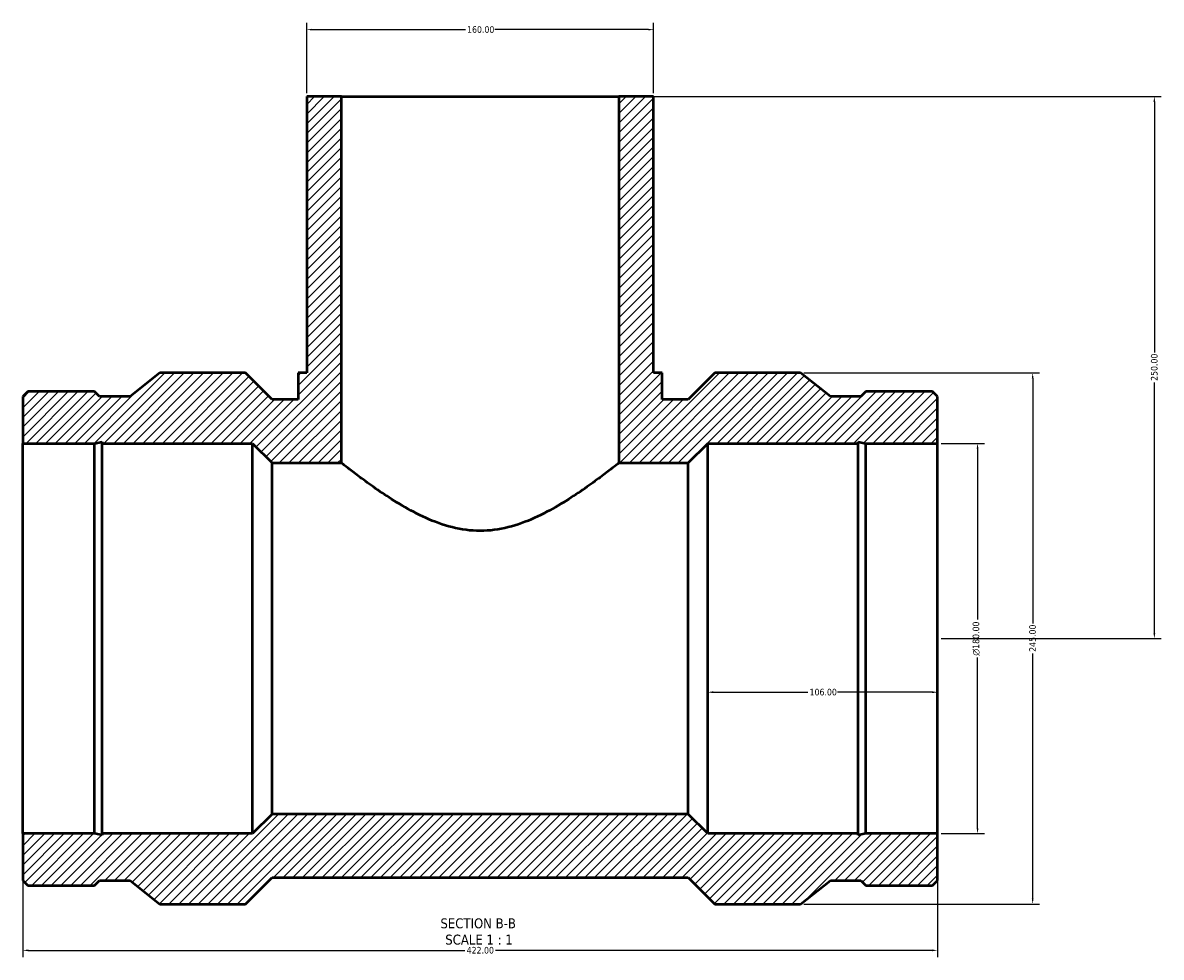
# Model space of a CAD drawing. Header units: millimetres. Extents: x -211 to 1382, y -263 to 1416.
# Tile 6 of 7: x 304 to 829, y 985 to 1416. Entities that reach past the tile are written whole.
import ezdxf

# ---------------------------------------------------------------- set-up
doc = ezdxf.new("R2010")
doc.units = ezdxf.units.MM
for name, color, linetype, lineweight in [('Dimension (ANSI)', 7, 'Continuous', 25), ('Hatch (ANSI)', 7, 'Continuous', 18), ('Symbol (ANSI)', 7, 'Continuous', 25), ('Visible (ANSI)', 7, 'Continuous', 50)]:
    doc.layers.add(name, color=color, linetype=linetype, lineweight=lineweight)
doc.styles.add('Label Text (ANSI)', font='tahoma.ttf')
doc.styles.add('Note Text (ANSI)', font='tahoma.ttf')
doc.dimstyles.new('Default - mm (ANSI)', dxfattribs={"dimtxt": 3.048, "dimasz": 2.5, "dimexe": 3.175, "dimexo": 1.6002, "dimgap": 0.8, "dimtad": 0, "dimtoh": 1, "dimrnd": 1e-08, "dimzin": 4, "dimdsep": 46, "dimtxsty": 'Note Text (ANSI)', "dimcen": 0.09, "dimdle": 10, "dimclrd": 256, "dimclre": 256, "dimclrt": 256, "dimadec": 1, "dimazin": 1, "dimtfac": 1, "dimtofl": 0, "dimtmove": 0, "dimatfit": 3, "dimfxl": 1, "dimtolj": 1, "dimtzin": 4, "dimlwd": -1, "dimlwe": -1, "dimarcsym": 0})

# ---------------------------------------------------------------- blocks, each defined once
blk = doc.blocks.new('*D7')
at = {"layer": 'Defpoints', "color": 0, "transparency": 16777216}
for p in [(726.03, 1221.56), (726.03, 1041.56), (744.48, 1041.56)]:
    blk.add_point(p, dxfattribs=at)
at = {"layer": 'Dimension (ANSI)', "transparency": 16777216}
for p, q in [((727.63, 1221.56), (747.65, 1221.56)), ((744.48, 1219.06), (744.48, 1140.28)), ((744.48, 1044.06), (744.48, 1122.84)), ((727.63, 1041.56), (747.65, 1041.56))]:
    blk.add_line(p, q, dxfattribs=at)
for points in [[(744.06, 1219.06), (744.9, 1219.06), (744.48, 1221.56)], [(744.06, 1044.06), (744.9, 1044.06), (744.48, 1041.56)]]:
    blk.add_solid(points, dxfattribs=at)
at = {"layer": 'Dimension (ANSI)', "transparency": 16777216, "insert": (742.19, 1123.64), "char_height": 3.048, "attachment_point": 1, "rotation": 90, "style": 'Note Text (ANSI)'}
blk.add_mtext('\\A1;\\fAIGDT|b0|i0;\\H3.0480;\\ln\\fTahoma|b0|i0;\\H3.0480;180.00', dxfattribs=at)
blk = doc.blocks.new('*D8')
at = {"layer": 'Defpoints', "color": 0, "transparency": 16777216}
for p in [(662.73, 1254.06), (662.73, 1009.06), (769.9, 1009.06)]:
    blk.add_point(p, dxfattribs=at)
at = {"layer": 'Dimension (ANSI)', "transparency": 16777216}
for p, q in [((664.33, 1254.06), (773.07, 1254.06)), ((769.9, 1251.56), (769.9, 1138.52)), ((769.9, 1011.56), (769.9, 1124.6)), ((664.33, 1009.06), (773.07, 1009.06))]:
    blk.add_line(p, q, dxfattribs=at)
for points in [[(769.48, 1251.56), (770.31, 1251.56), (769.9, 1254.06)], [(769.48, 1011.56), (770.31, 1011.56), (769.9, 1009.06)]]:
    blk.add_solid(points, dxfattribs=at)
at = {"layer": 'Dimension (ANSI)', "transparency": 16777216, "insert": (768.31, 1125.4), "char_height": 3.048, "attachment_point": 1, "rotation": 90, "style": 'Note Text (ANSI)'}
blk.add_mtext('\\A1;245.00', dxfattribs=at)
blk = doc.blocks.new('*D9')
at = {"layer": 'Defpoints', "color": 0, "transparency": 16777216}
for p in [(620.03, 1131.56), (726.03, 1131.56), (620.03, 1106.78)]:
    blk.add_point(p, dxfattribs=at)
at = {"layer": 'Dimension (ANSI)', "transparency": 16777216}
for p, q in [((622.53, 1106.78), (666.19, 1106.78)), ((723.53, 1106.78), (679.87, 1106.78))]:
    blk.add_line(p, q, dxfattribs=at)
for points in [[(622.53, 1107.19), (622.53, 1106.36), (620.03, 1106.78)], [(723.53, 1107.19), (723.53, 1106.36), (726.03, 1106.78)]]:
    blk.add_solid(points, dxfattribs=at)
at = {"layer": 'Dimension (ANSI)', "transparency": 16777216, "insert": (666.99, 1108.36), "char_height": 3.048, "attachment_point": 1, "style": 'Note Text (ANSI)'}
blk.add_mtext('\\A1;106.00', dxfattribs=at)
blk = doc.blocks.new('*D10')
at = {"layer": 'Defpoints', "color": 0, "transparency": 16777216}
for p in [(304.03, 1041.56), (726.03, 1041.56), (726.03, 987.7)]:
    blk.add_point(p, dxfattribs=at)
at = {"layer": 'Dimension (ANSI)', "transparency": 16777216}
for p, q in [((304.03, 1039.96), (304.03, 984.52)), ((726.03, 1039.96), (726.03, 984.52)), ((306.53, 987.7), (508, 987.7)), ((723.53, 987.7), (522.06, 987.7))]:
    blk.add_line(p, q, dxfattribs=at)
for points in [[(306.53, 988.11), (306.53, 987.28), (304.03, 987.7)], [(723.53, 988.11), (723.53, 987.28), (726.03, 987.7)]]:
    blk.add_solid(points, dxfattribs=at)
at = {"layer": 'Dimension (ANSI)', "transparency": 16777216, "insert": (508.8, 989.28), "char_height": 3.048, "attachment_point": 1, "style": 'Note Text (ANSI)'}
blk.add_mtext('\\A1;422.00', dxfattribs=at)
blk = doc.blocks.new('*D11')
at = {"layer": 'Defpoints', "color": 0, "transparency": 16777216}
for p in [(579.03, 1381.56), (826.03, 1381.56), (726.03, 1131.56)]:
    blk.add_point(p, dxfattribs=at)
at = {"layer": 'Dimension (ANSI)', "transparency": 16777216}
for p, q in [((580.63, 1381.56), (829.21, 1381.56)), ((826.03, 1379.06), (826.03, 1263.52)), ((826.03, 1134.06), (826.03, 1249.6)), ((727.63, 1131.56), (829.21, 1131.56))]:
    blk.add_line(p, q, dxfattribs=at)
for points in [[(825.61, 1379.06), (826.45, 1379.06), (826.03, 1381.56)], [(825.61, 1134.06), (826.45, 1134.06), (826.03, 1131.56)]]:
    blk.add_solid(points, dxfattribs=at)
at = {"layer": 'Dimension (ANSI)', "transparency": 16777216, "insert": (824.44, 1250.4), "char_height": 3.048, "attachment_point": 1, "rotation": 90, "style": 'Note Text (ANSI)'}
blk.add_mtext('\\A1;250.00', dxfattribs=at)
blk = doc.blocks.new('*D12')
at = {"layer": 'Defpoints', "color": 0, "transparency": 16777216}
for p in [(435.03, 1412.43), (435.03, 1381.56), (595.03, 1381.56)]:
    blk.add_point(p, dxfattribs=at)
at = {"layer": 'Dimension (ANSI)', "transparency": 16777216}
for p, q in [((435.03, 1383.16), (435.03, 1415.61)), ((595.03, 1383.16), (595.03, 1415.61)), ((437.53, 1412.43), (508.19, 1412.43)), ((592.53, 1412.43), (521.87, 1412.43))]:
    blk.add_line(p, q, dxfattribs=at)
for points in [[(437.53, 1412.85), (437.53, 1412.02), (435.03, 1412.43)], [(592.53, 1412.85), (592.53, 1412.02), (595.03, 1412.43)]]:
    blk.add_solid(points, dxfattribs=at)
at = {"layer": 'Dimension (ANSI)', "transparency": 16777216, "insert": (508.99, 1414.02), "char_height": 3.048, "attachment_point": 1, "style": 'Note Text (ANSI)'}
blk.add_mtext('\\A1;160.00', dxfattribs=at)

msp = doc.modelspace()

# ---------------------------------------------------------------- hatches: boundary and pattern name
at = {"layer": 'Hatch (ANSI)'}
h = msp.add_hatch(dxfattribs=at)
h.set_pattern_fill('ANSI31', color=256, scale=25.4, style=0)
h.set_pattern_definition([(45, (0, 0), (-2.245064, 2.245064), [])])
h.paths.add_polyline_path([(579.031, 1381.558), (579.031, 1212.558), (611.031, 1212.558), (620.031, 1221.558), (689.45, 1221.558), (689.45, 1222.307), (692.976, 1221.558), (726.031, 1221.558), (726.031, 1243.205), (723.753, 1245.483), (692.976, 1245.483), (690.698, 1243.205), (676.565, 1243.205), (662.731, 1254.058), (623.286, 1254.058), (611.036, 1241.808), (599.031, 1241.808), (599.031, 1254.058), (595.031, 1254.058), (595.031, 1381.558)])
h.paths.add_polyline_path([(304.031, 1243.205), (304.031, 1221.558), (337.086, 1221.558), (340.612, 1222.307), (340.612, 1221.558), (410.031, 1221.558), (419.031, 1212.558), (451.031, 1212.558), (451.031, 1381.558), (435.031, 1381.558), (435.031, 1254.058), (431.031, 1254.058), (431.031, 1241.808), (419.026, 1241.808), (406.776, 1254.058), (367.331, 1254.058), (353.498, 1243.205), (339.365, 1243.205), (337.086, 1245.483), (306.31, 1245.483)])
h.paths.add_polyline_path([(304.031, 1041.558), (304.031, 1019.912), (306.31, 1017.633), (337.086, 1017.633), (339.365, 1019.912), (353.498, 1019.912), (367.331, 1009.058), (406.776, 1009.058), (419.026, 1021.308), (611.036, 1021.308), (623.286, 1009.058), (662.731, 1009.058), (676.565, 1019.912), (690.698, 1019.912), (692.976, 1017.633), (723.753, 1017.633), (726.031, 1019.912), (726.031, 1041.558), (692.976, 1041.558), (689.45, 1040.809), (689.45, 1041.558), (620.031, 1041.558), (611.031, 1050.558), (419.031, 1050.558), (410.031, 1041.558), (340.612, 1041.558), (340.612, 1040.809), (337.086, 1041.558)])

# ---------------------------------------------------------------- linework, layer by layer
at = {"layer": 'Visible (ANSI)'}
for p, q in [((451.031, 1381.558), (435.031, 1381.558)), ((435.031, 1381.558), (435.031, 1254.058)), ((451.031, 1212.558), (451.031, 1381.558)), ((451.031, 1381.558), (579.031, 1381.558)), ((579.031, 1381.558), (579.031, 1212.558)), ((595.031, 1381.558), (579.031, 1381.558)), ((595.031, 1254.058), (595.031, 1381.558)), ((367.331, 1254.058), (353.498, 1243.205)), ((406.776, 1254.058), (367.331, 1254.058)), ((419.026, 1241.808), (406.776, 1254.058)), ((435.031, 1254.058), (431.031, 1254.058)), ((431.031, 1254.058), (431.031, 1241.808)), ((599.031, 1254.058), (595.031, 1254.058)), ((599.031, 1241.808), (599.031, 1254.058)), ((623.286, 1254.058), (611.036, 1241.808)), ((662.731, 1254.058), (623.286, 1254.058)), ((676.565, 1243.205), (662.731, 1254.058)), ((306.31, 1245.483), (304.031, 1243.205)), ((337.086, 1245.483), (306.31, 1245.483)), ((339.365, 1243.205), (337.086, 1245.483)), ((692.976, 1245.483), (690.698, 1243.205)), ((723.753, 1245.483), (692.976, 1245.483)), ((726.031, 1243.205), (723.753, 1245.483)), ((304.031, 1243.205), (304.031, 1221.558)), ((353.498, 1243.205), (339.365, 1243.205)), ((431.031, 1241.808), (419.026, 1241.808)), ((611.036, 1241.808), (599.031, 1241.808)), ((690.698, 1243.205), (676.565, 1243.205)), ((726.031, 1221.558), (726.031, 1243.205)), ((304.031, 1221.558), (337.086, 1221.558)), ((304.031, 1041.558), (304.031, 1221.558)), ((337.086, 1221.558), (340.612, 1222.307)), ((337.086, 1041.558), (337.086, 1221.558)), ((340.612, 1222.307), (340.612, 1221.558)), ((340.612, 1221.558), (410.031, 1221.558)), ((340.612, 1041.558), (340.612, 1221.558)), ((410.031, 1221.558), (419.031, 1212.558)), ((410.031, 1041.558), (410.031, 1221.558)), ((611.031, 1212.558), (620.031, 1221.558)), ((620.031, 1221.558), (689.45, 1221.558)), ((620.031, 1041.558), (620.031, 1221.558)), ((689.45, 1221.558), (689.45, 1222.307)), ((689.45, 1222.307), (692.976, 1221.558)), ((689.45, 1041.558), (689.45, 1221.558)), ((692.976, 1221.558), (726.031, 1221.558)), ((692.976, 1041.558), (692.976, 1221.558)), ((726.031, 1041.558), (726.031, 1221.558)), ((419.031, 1212.558), (451.031, 1212.558)), ((419.031, 1050.558), (419.031, 1212.558)), ((579.031, 1212.558), (611.031, 1212.558)), ((611.031, 1050.558), (611.031, 1212.558)), ((419.031, 1050.558), (410.031, 1041.558)), ((611.031, 1050.558), (419.031, 1050.558)), ((620.031, 1041.558), (611.031, 1050.558)), ((304.031, 1041.558), (304.031, 1019.912)), ((337.086, 1041.558), (304.031, 1041.558)), ((340.612, 1040.809), (337.086, 1041.558)), ((410.031, 1041.558), (340.612, 1041.558)), ((340.612, 1041.558), (340.612, 1040.809)), ((689.45, 1041.558), (620.031, 1041.558)), ((692.976, 1041.558), (689.45, 1040.809)), ((689.45, 1040.809), (689.45, 1041.558)), ((726.031, 1041.558), (692.976, 1041.558)), ((726.031, 1019.912), (726.031, 1041.558)), ((304.031, 1019.912), (306.31, 1017.633)), ((337.086, 1017.633), (339.365, 1019.912)), ((339.365, 1019.912), (353.498, 1019.912)), ((353.498, 1019.912), (367.331, 1009.058)), ((406.776, 1009.058), (419.026, 1021.308)), ((419.026, 1021.308), (611.036, 1021.308)), ((611.036, 1021.308), (623.286, 1009.058)), ((662.731, 1009.058), (676.565, 1019.912)), ((676.565, 1019.912), (690.698, 1019.912)), ((690.698, 1019.912), (692.976, 1017.633)), ((723.753, 1017.633), (726.031, 1019.912)), ((306.31, 1017.633), (337.086, 1017.633)), ((692.976, 1017.633), (723.753, 1017.633)), ((367.331, 1009.058), (406.776, 1009.058)), ((623.286, 1009.058), (662.731, 1009.058))]:
    msp.add_line(p, q, dxfattribs=at)
for points, knots in [([(515.031, 1181.207), (510.674, 1181.207), (506.34, 1181.797), (497.936, 1183.91), (493.863, 1185.42), (486.131, 1188.902), (482.466, 1190.87), (475.679, 1194.851), (472.558, 1196.863), (467.075, 1200.557), (464.492, 1202.387), (459.864, 1205.76), (457.818, 1207.303), (454.478, 1209.856), (453.182, 1210.868), (451.458, 1212.22), (451.031, 1212.558), (451.031, 1212.558)], [0, 0, 0, 0, 1.3072897, 1.3072897, 2.6145795, 2.6145795, 3.9218692, 3.9218692, 5.229159, 5.229159, 6.4988391, 6.4988391, 7.7685192, 7.7685192, 9.0381992, 9.0381992, 10.3078793, 10.3078793, 10.3078793, 10.3078793]), ([(579.031, 1212.558), (579.031, 1212.558), (578.605, 1212.22), (576.881, 1210.868), (575.584, 1209.856), (572.245, 1207.303), (570.199, 1205.76), (565.57, 1202.387), (562.988, 1200.557), (557.504, 1196.863), (554.383, 1194.851), (547.596, 1190.87), (543.931, 1188.902), (536.199, 1185.42), (532.126, 1183.91), (523.722, 1181.797), (519.389, 1181.207), (515.031, 1181.207)], [30.923638, 30.923638, 30.923638, 30.923638, 32.1933181, 32.1933181, 33.4629982, 33.4629982, 34.7326783, 34.7326783, 36.0023584, 36.0023584, 37.3096481, 37.3096481, 38.6169379, 38.6169379, 39.9242276, 39.9242276, 41.2315173, 41.2315173, 41.2315173, 41.2315173])]:
    msp.add_open_spline(points, degree=3, knots=knots, dxfattribs=at)

# ---------------------------------------------------------------- texts
at = {"layer": 'Symbol (ANSI)', "char_height": 4.572, "attachment_point": 7, "style": 'Label Text (ANSI)'}
for s, insert in [('SECTION B-B', (496.703, 997.793)), ('SCALE 1 : 1', (498.926, 990.28))]:
    msp.add_mtext(s, dxfattribs=dict(at, insert=insert))

# ---------------------------------------------------------------- dimensions: what is measured, and where the dimension line sits
at = {"layer": 'Dimension (ANSI)'}
dim = msp.add_linear_dim(base=(435.031, 1412.433), p1=(595.031, 1381.558), p2=(435.031, 1381.558), dimstyle='Default - mm (ANSI)', override={"dimtoh": 0, "dimdec": 2, "dimtp": 0, "dimtm": 0, "dimtdec": 2, "dimatfit": 1}, dxfattribs=at)
dim.commit()
dim.dimension.update_dxf_attribs({"geometry": '*D12', "text_midpoint": (515.031, 1412.433), "dimtype": 160})
for base, p1, p2, angle, override, picture, middle in [((826.031, 1381.558), (726.031, 1131.558), (579.031, 1381.558), 90, {"dimtoh": 0, "dimdec": 2, "dimtp": 0, "dimtm": 0, "dimtdec": 2, "dimatfit": 1}, '*D11', (826.031, 1256.558)), ((769.896, 1009.058), (662.731, 1254.058), (662.731, 1009.058), 90, {"dimtoh": 0, "dimdec": 2, "dimtp": 0, "dimtm": 0, "dimtdec": 2, "dimatfit": 1}, '*D8', (769.896, 1131.558)), ((620.031, 1106.776), (726.031, 1131.558), (620.031, 1131.558), 180, {"dimtoh": 0, "dimdec": 2, "dimse1": 1, "dimse2": 1, "dimtp": 0, "dimtm": 0, "dimtdec": 2, "dimatfit": 1}, '*D9', (673.031, 1106.776)), ((726.031, 987.697), (304.031, 1041.558), (726.031, 1041.558), 180, {"dimtoh": 0, "dimdec": 2, "dimtp": 0, "dimtm": 0, "dimtdec": 2, "dimatfit": 1}, '*D10', (515.031, 987.697))]:
    dim = msp.add_linear_dim(base=base, p1=p1, p2=p2, angle=angle, dimstyle='Default - mm (ANSI)', override=override, dxfattribs=at)
    dim.commit()
    dim.dimension.update_dxf_attribs({"geometry": picture, "text_midpoint": middle, "dimtype": 160})
dim = msp.add_linear_dim(base=(744.479, 1041.558), p1=(726.031, 1221.558), p2=(726.031, 1041.558), angle=90, text='\\fAIGDT|b0|i0;\\H3.0480;\\ln\\fTahoma|b0|i0;\\H3.0480;<>', dimstyle='Default - mm (ANSI)', override={"dimtoh": 0, "dimdec": 2, "dimtp": 0, "dimtm": 0, "dimtdec": 2, "dimatfit": 1}, dxfattribs=at)
dim.commit()
dim.dimension.update_dxf_attribs({"geometry": '*D7', "text_midpoint": (744.479, 1131.558), "dimtype": 160})

doc.saveas('drawing.dxf')
